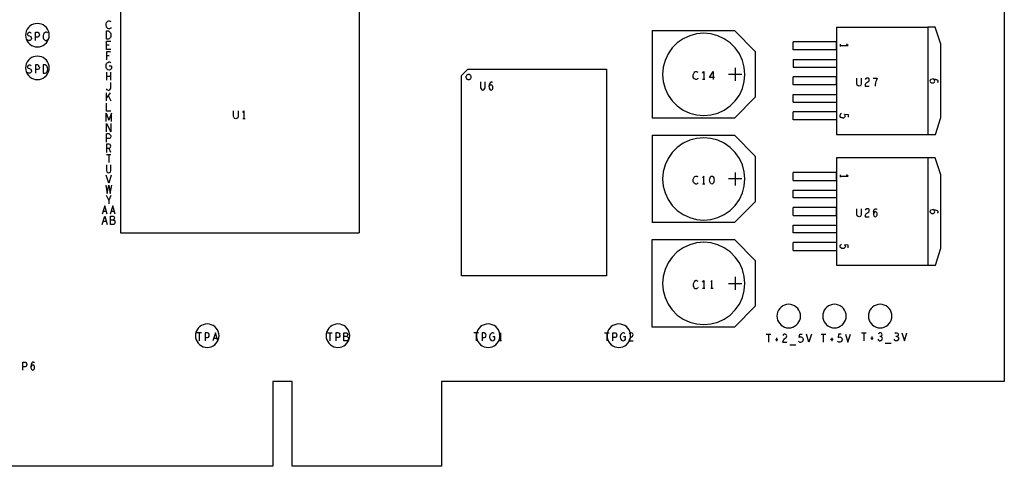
# Model space of a CAD drawing. Extents: x 23.5 to 56.5, y 21.5 to 42.5.
# Tile 3 of 12: x 35.4 to 43, y 29 to 32.4. Entities that reach past the tile are written whole.
import ezdxf

# ---------------------------------------------------------------- set-up
doc = ezdxf.new("R2010")
doc.units = 0
doc.layers.add('RVP8-TX_D_tassy_art', color=2, linetype='CONTINUOUS')

msp = doc.modelspace()

# ---------------------------------------------------------------- linework, layer by layer
at = {"layer": 'RVP8-TX_D_tassy_art'}
for points in [[(38.646, 29.03), (37.503, 29.03), (37.503, 29.68), (37.357, 29.68), (37.357, 29.03), (33.701, 29.03), (33.701, 29.68), (33.557, 29.68), (33.557, 29.03), (32.414, 29.03), (32.414, 29.68), (30.386, 29.68), (30.386, 29.03), (29.204, 29.03), (29.204, 38.13)], [(29.204, 38.13), (42.954, 38.13), (42.954, 29.68), (38.646, 29.68), (38.646, 29.03)], [(36.281, 32.643), (36.191, 32.553), (36.191, 30.817)], [(38.017, 32.643), (38.017, 30.817)], [(36.105, 32.378), (36.1, 32.378), (36.094, 32.38), (36.089, 32.385), (36.084, 32.391), (36.082, 32.397), (36.08, 32.406), (36.081, 32.416), (36.084, 32.426), (36.088, 32.432), (36.094, 32.437), (36.1, 32.44), (36.107, 32.44), (36.112, 32.438), (36.117, 32.435)], [(35.479, 32.336), (35.48, 32.343), (35.484, 32.349), (35.49, 32.352), (35.495, 32.352), (35.5, 32.35), (35.505, 32.345)], [(35.496, 32.323), (35.487, 32.325), (35.481, 32.329), (35.479, 32.336)], [(35.539, 32.29), (35.539, 32.352), (35.557, 32.352), (35.563, 32.349), (35.568, 32.341), (35.569, 32.333), (35.568, 32.325), (35.564, 32.319), (35.557, 32.316), (35.539, 32.316)], [(35.633, 32.347), (35.628, 32.35), (35.623, 32.352), (35.617, 32.352), (35.61, 32.349), (35.604, 32.343), (35.601, 32.337), (35.597, 32.327), (35.597, 32.318), (35.598, 32.308), (35.601, 32.302), (35.605, 32.296), (35.611, 32.292), (35.616, 32.29), (35.621, 32.29), (35.627, 32.292), (35.631, 32.295), (35.635, 32.299)], [(36.119, 32.388), (36.115, 32.384), (36.11, 32.38), (36.105, 32.378)], [(40.26, 32.365), (40.888, 32.365)], [(40.26, 32.365), (40.26, 31.695)], [(40.888, 32.365), (41.048, 32.205), (41.048, 31.855), (40.888, 31.695), (40.26, 31.695)], [(41.669, 32.39), (41.669, 31.57), (42.369, 31.57)], [(41.669, 32.39), (42.369, 32.39), (42.369, 31.57), (42.427, 31.57), (42.469, 31.7), (42.469, 32.26), (42.426, 32.39), (42.369, 32.39)], [(35.496, 32.323), (35.503, 32.319), (35.506, 32.312), (35.508, 32.305), (35.506, 32.298), (35.501, 32.293), (35.495, 32.29), (35.489, 32.29), (35.482, 32.293), (35.476, 32.298)], [(36.115, 32.221), (36.084, 32.221), (36.084, 32.283), (36.115, 32.283)], [(36.103, 32.253), (36.084, 32.253)], [(41.669, 32.218), (41.339, 32.218), (41.339, 32.278)], [(41.669, 32.218), (41.669, 32.278), (41.339, 32.278)], [(41.697, 32.261), (41.697, 32.243)], [(41.697, 32.252), (41.759, 32.252)], [(41.759, 32.252), (41.747, 32.261)], [(36.085, 32.142), (36.085, 32.204), (36.114, 32.204)], [(35.487, 32.075), (35.481, 32.079), (35.479, 32.086), (35.48, 32.093), (35.484, 32.099), (35.49, 32.102), (35.495, 32.102), (35.5, 32.1), (35.505, 32.095)], [(35.568, 32.091), (35.563, 32.099), (35.557, 32.102), (35.539, 32.102), (35.539, 32.04)], [(35.614, 32.102), (35.599, 32.102), (35.599, 32.04)], [(35.62, 32.099), (35.614, 32.102)], [(36.11, 32.065), (36.102, 32.063), (36.094, 32.065), (36.089, 32.07), (36.084, 32.076), (36.081, 32.083), (36.08, 32.091), (36.08, 32.099), (36.081, 32.105), (36.084, 32.112), (36.089, 32.118), (36.094, 32.122), (36.1, 32.125), (36.105, 32.125), (36.111, 32.123), (36.116, 32.119)], [(36.085, 32.174), (36.103, 32.174)], [(41.339, 32.144), (41.339, 32.084)], [(41.339, 32.144), (41.669, 32.144), (41.669, 32.084)], [(35.506, 32.048), (35.501, 32.043), (35.495, 32.04), (35.489, 32.04), (35.482, 32.043), (35.476, 32.048)], [(35.496, 32.073), (35.487, 32.075)], [(35.496, 32.073), (35.503, 32.069), (35.506, 32.062), (35.508, 32.055), (35.506, 32.048)], [(35.564, 32.069), (35.557, 32.066), (35.539, 32.066)], [(35.568, 32.091), (35.569, 32.083), (35.568, 32.075), (35.564, 32.069)], [(35.599, 32.04), (35.614, 32.04), (35.62, 32.043), (35.625, 32.047), (35.629, 32.053), (35.632, 32.06), (35.633, 32.071), (35.632, 32.081), (35.629, 32.088), (35.625, 32.095), (35.62, 32.099)], [(36.084, 32.047), (36.084, 31.985)], [(36.12, 32.094), (36.104, 32.094)], [(36.12, 32.094), (36.12, 32.076), (36.115, 32.07), (36.11, 32.065)], [(36.116, 31.985), (36.116, 32.047)], [(40.597, 31.99), (40.592, 31.99), (40.587, 31.992), (40.581, 31.996), (40.577, 32.002), (40.574, 32.008), (40.573, 32.018), (40.573, 32.027), (40.577, 32.037), (40.58, 32.043), (40.586, 32.049), (40.593, 32.052), (40.599, 32.052), (40.604, 32.05), (40.609, 32.047)], [(40.645, 32.039), (40.654, 32.052), (40.654, 31.99)], [(40.735, 32.007), (40.697, 32.007), (40.725, 32.052), (40.725, 31.99)], [(40.944, 32.03), (40.844, 32.03)], [(40.894, 32.08), (40.894, 31.98)], [(41.339, 32.084), (41.669, 32.084)], [(36.084, 32.016), (36.116, 32.016)], [(36.093, 31.908), (36.098, 31.906), (36.104, 31.908), (36.109, 31.912), (36.113, 31.918), (36.115, 31.927), (36.115, 31.968)], [(38.946, 31.972), (38.946, 31.927), (38.949, 31.918), (38.955, 31.912), (38.963, 31.91), (38.971, 31.912), (38.977, 31.918), (38.98, 31.927), (38.98, 31.972)], [(39.034, 31.97), (39.029, 31.972), (39.023, 31.971), (39.018, 31.966), (39.014, 31.958), (39.012, 31.951), (39.01, 31.938), (39.011, 31.927), (39.014, 31.918), (39.02, 31.912), (39.026, 31.91), (39.031, 31.912), (39.036, 31.917), (39.039, 31.923), (39.039, 31.929), (39.039, 31.937), (39.036, 31.943), (39.032, 31.947), (39.026, 31.949), (39.02, 31.947), (39.016, 31.943)], [(39.038, 31.965), (39.034, 31.97)], [(40.611, 31.999), (40.607, 31.995), (40.603, 31.992), (40.597, 31.99)], [(40.663, 31.99), (40.645, 31.99)], [(41.669, 31.95), (41.339, 31.95), (41.339, 32.01)], [(41.669, 31.95), (41.669, 32.01), (41.339, 32.01)], [(41.835, 31.942), (41.829, 31.948), (41.826, 31.957), (41.826, 32.002)], [(41.859, 32.002), (41.859, 31.957), (41.856, 31.948), (41.85, 31.942), (41.842, 31.94), (41.835, 31.942)], [(41.89, 31.949), (41.894, 31.959), (41.901, 31.967), (41.917, 31.977), (41.92, 31.982), (41.92, 31.988), (41.919, 31.995), (41.914, 32), (41.906, 32.002), (41.9, 32.001), (41.894, 31.998), (41.89, 31.991)], [(41.951, 32.002), (41.982, 32.002), (41.976, 31.986), (41.972, 31.975), (41.969, 31.965), (41.966, 31.953), (41.965, 31.94)], [(42.402, 31.994), (42.392, 31.991), (42.386, 31.986), (42.384, 31.979), (42.386, 31.974), (42.391, 31.969), (42.397, 31.966), (42.404, 31.966), (42.411, 31.966), (42.417, 31.969), (42.421, 31.973), (42.423, 31.979), (42.421, 31.985), (42.417, 31.989), (42.41, 31.995)], [(42.412, 31.995), (42.402, 31.994)], [(42.412, 31.995), (42.425, 31.993), (42.433, 31.991), (42.44, 31.987), (42.445, 31.982), (42.446, 31.976), (42.444, 31.971), (42.439, 31.967)], [(36.083, 31.827), (36.083, 31.889)], [(36.112, 31.889), (36.083, 31.851)], [(36.093, 31.908), (36.088, 31.912), (36.084, 31.918)], [(39.016, 31.943), (39.01, 31.936)], [(41.339, 31.816), (41.339, 31.876)], [(41.339, 31.876), (41.669, 31.876), (41.669, 31.816)], [(41.89, 31.949), (41.888, 31.94)], [(41.888, 31.94), (41.92, 31.94)], [(36.084, 31.748), (36.084, 31.81)], [(36.096, 31.869), (36.117, 31.827)], [(41.339, 31.816), (41.669, 31.816)], [(36.08, 31.67), (36.08, 31.732), (36.1, 31.68)], [(36.115, 31.748), (36.084, 31.748)], [(36.12, 31.732), (36.1, 31.68)], [(36.12, 31.67), (36.12, 31.732)], [(37.087, 31.698), (37.081, 31.692), (37.073, 31.69), (37.065, 31.692), (37.059, 31.698), (37.056, 31.707), (37.056, 31.752)], [(37.09, 31.752), (37.09, 31.707), (37.087, 31.698)], [(37.126, 31.739), (37.135, 31.752)], [(37.135, 31.752), (37.135, 31.69)], [(41.669, 31.682), (41.339, 31.682), (41.339, 31.742)], [(41.669, 31.742), (41.339, 31.742)], [(41.669, 31.742), (41.669, 31.682)], [(41.707, 31.731), (41.701, 31.726), (41.698, 31.721)], [(41.719, 31.697), (41.727, 31.698), (41.732, 31.702), (41.736, 31.708), (41.738, 31.713), (41.736, 31.718), (41.732, 31.725), (41.759, 31.723), (41.759, 31.702)], [(36.082, 31.591), (36.082, 31.653), (36.117, 31.591)], [(36.117, 31.653), (36.117, 31.591)], [(37.144, 31.69), (37.126, 31.69)], [(41.703, 31.701), (41.699, 31.707), (41.697, 31.714), (41.698, 31.721)], [(41.719, 31.697), (41.711, 31.698), (41.703, 31.701)], [(36.084, 31.512), (36.084, 31.574)], [(36.109, 31.571), (36.103, 31.574), (36.084, 31.574)], [(36.109, 31.571), (36.113, 31.564), (36.115, 31.556), (36.113, 31.547), (36.11, 31.541), (36.103, 31.538), (36.084, 31.538)], [(40.26, 31.565), (40.888, 31.565)], [(40.26, 31.565), (40.26, 30.895)], [(40.888, 31.565), (41.048, 31.405), (41.048, 31.055), (40.888, 30.895), (40.26, 30.895)], [(36.084, 31.495), (36.084, 31.433)], [(36.103, 31.463), (36.109, 31.467), (36.113, 31.472), (36.115, 31.48), (36.113, 31.488), (36.11, 31.492), (36.103, 31.495), (36.084, 31.495)], [(36.115, 31.433), (36.103, 31.463), (36.084, 31.463)], [(36.082, 31.417), (36.117, 31.417)], [(36.1, 31.417), (36.1, 31.355)], [(41.669, 31.39), (41.669, 30.57), (42.369, 30.57)], [(42.369, 31.39), (41.669, 31.39)], [(36.083, 31.338), (36.083, 31.294), (36.086, 31.284), (36.092, 31.278), (36.1, 31.276), (36.107, 31.278), (36.113, 31.284), (36.117, 31.294), (36.117, 31.338)], [(40.894, 31.28), (40.894, 31.18)], [(41.339, 31.218), (41.339, 31.278)], [(41.669, 31.218), (41.669, 31.278), (41.339, 31.278)], [(36.119, 31.259), (36.1, 31.197), (36.08, 31.259)], [(40.611, 31.199), (40.607, 31.195), (40.603, 31.192), (40.597, 31.19), (40.592, 31.19), (40.587, 31.192), (40.581, 31.196), (40.577, 31.202), (40.574, 31.208), (40.573, 31.218), (40.573, 31.227), (40.577, 31.237), (40.58, 31.243), (40.586, 31.249), (40.593, 31.252), (40.599, 31.252), (40.604, 31.25), (40.609, 31.247)], [(40.654, 31.19), (40.654, 31.252), (40.645, 31.239)], [(40.944, 31.23), (40.844, 31.23)], [(41.339, 31.218), (41.669, 31.218)], [(41.697, 31.261), (41.697, 31.243)], [(41.697, 31.252), (41.759, 31.252)], [(41.759, 31.252), (41.747, 31.261)], [(36.077, 31.181), (36.087, 31.119), (36.1, 31.181), (36.112, 31.119), (36.123, 31.181)], [(40.663, 31.19), (40.645, 31.19)], [(41.669, 31.084), (41.339, 31.084), (41.339, 31.144)], [(41.339, 31.144), (41.669, 31.144), (41.669, 31.084)], [(36.1, 31.068), (36.084, 31.102)], [(36.115, 31.102), (36.1, 31.068), (36.1, 31.04)], [(36.069, 31.023), (36.049, 30.961)], [(36.056, 30.983), (36.081, 30.983)], [(36.088, 30.961), (36.069, 31.023)], [(36.131, 31.023), (36.111, 30.961)], [(36.118, 30.983), (36.143, 30.983)], [(36.15, 30.961), (36.131, 31.023)], [(41.339, 30.95), (41.339, 31.01)], [(41.669, 30.95), (41.669, 31.01), (41.339, 31.01)], [(41.835, 30.942), (41.829, 30.948), (41.826, 30.957), (41.826, 31.002)], [(41.859, 31.002), (41.859, 30.957), (41.856, 30.948), (41.85, 30.942), (41.842, 30.94), (41.835, 30.942)], [(41.89, 30.949), (41.894, 30.959), (41.901, 30.967), (41.917, 30.977), (41.92, 30.982), (41.92, 30.988), (41.919, 30.995), (41.914, 31), (41.906, 31.002), (41.9, 31.001), (41.894, 30.998), (41.89, 30.991)], [(41.953, 30.981), (41.952, 30.968), (41.953, 30.957), (41.956, 30.948), (41.961, 30.942), (41.967, 30.94), (41.973, 30.942), (41.977, 30.947), (41.98, 30.953), (41.981, 30.959), (41.98, 30.967), (41.977, 30.973), (41.973, 30.977), (41.968, 30.979), (41.962, 30.977), (41.957, 30.973), (41.952, 30.966)], [(41.953, 30.981), (41.956, 30.988), (41.959, 30.996), (41.965, 31.001), (41.97, 31.002), (41.976, 31), (41.979, 30.995)], [(42.386, 30.986), (42.384, 30.979), (42.386, 30.974), (42.391, 30.969), (42.397, 30.966), (42.404, 30.966), (42.411, 30.966), (42.417, 30.969), (42.421, 30.973), (42.423, 30.979), (42.421, 30.985), (42.417, 30.989), (42.41, 30.995)], [(42.412, 30.995), (42.402, 30.994), (42.392, 30.991), (42.386, 30.986)], [(42.412, 30.995), (42.425, 30.993), (42.433, 30.991), (42.44, 30.987), (42.445, 30.982), (42.446, 30.976), (42.444, 30.971), (42.439, 30.967)], [(36.049, 30.882), (36.069, 30.944)], [(36.081, 30.904), (36.056, 30.904)], [(36.069, 30.944), (36.088, 30.882)], [(36.113, 30.944), (36.134, 30.944), (36.139, 30.941), (36.142, 30.937), (36.144, 30.931), (36.142, 30.924), (36.14, 30.918), (36.137, 30.915), (36.113, 30.915)], [(36.137, 30.915), (36.142, 30.913), (36.147, 30.907), (36.148, 30.9), (36.147, 30.893), (36.144, 30.886), (36.138, 30.882), (36.113, 30.882), (36.113, 30.944)], [(41.339, 30.95), (41.669, 30.95)], [(41.89, 30.949), (41.888, 30.94)], [(41.888, 30.94), (41.92, 30.94)], [(41.669, 30.816), (41.339, 30.816), (41.339, 30.876)], [(41.339, 30.876), (41.669, 30.876), (41.669, 30.816)], [(36.191, 30.817), (38.017, 30.817)], [(40.26, 30.765), (40.888, 30.765)], [(40.26, 30.095), (40.26, 30.765)], [(40.888, 30.765), (41.048, 30.605), (41.048, 30.255), (40.888, 30.095), (40.26, 30.095)], [(41.339, 30.682), (41.339, 30.742)], [(41.669, 30.742), (41.339, 30.742)], [(41.339, 30.682), (41.669, 30.682)], [(41.669, 30.742), (41.669, 30.682)], [(41.738, 30.713), (41.736, 30.708), (41.732, 30.702), (41.727, 30.698), (41.719, 30.697), (41.711, 30.698), (41.703, 30.701), (41.699, 30.707), (41.697, 30.714), (41.698, 30.721), (41.701, 30.726), (41.707, 30.731)], [(41.759, 30.723), (41.732, 30.725), (41.736, 30.718)], [(41.736, 30.718), (41.738, 30.713)], [(41.759, 30.702), (41.759, 30.723)], [(40.599, 30.452), (40.593, 30.452), (40.586, 30.449), (40.58, 30.443), (40.577, 30.437), (40.573, 30.427), (40.573, 30.418), (40.574, 30.408), (40.577, 30.402), (40.581, 30.396), (40.587, 30.392), (40.592, 30.39), (40.597, 30.39), (40.603, 30.392), (40.607, 30.395)], [(40.599, 30.452), (40.604, 30.45), (40.609, 30.447)], [(40.645, 30.439), (40.654, 30.452), (40.654, 30.39)], [(40.716, 30.39), (40.716, 30.452), (40.707, 30.439)], [(40.894, 30.48), (40.894, 30.38)], [(40.611, 30.399), (40.607, 30.395)], [(40.663, 30.39), (40.645, 30.39)], [(40.725, 30.39), (40.707, 30.39)], [(40.844, 30.43), (40.944, 30.43)], [(36.81, 30.052), (36.774, 30.052)], [(36.792, 30.052), (36.792, 29.99)], [(36.868, 30.041), (36.863, 30.049), (36.857, 30.052), (36.839, 30.052), (36.839, 29.99)], [(36.839, 30.016), (36.857, 30.016), (36.864, 30.019), (36.868, 30.025), (36.869, 30.033), (36.868, 30.041)], [(36.916, 30.052), (36.897, 29.99)], [(36.904, 30.011), (36.928, 30.011)], [(36.935, 29.99), (36.916, 30.052)], [(37.774, 30.052), (37.81, 30.052)], [(37.792, 30.052), (37.792, 29.99)], [(37.857, 30.052), (37.839, 30.052)], [(37.839, 30.052), (37.839, 29.99)], [(37.868, 30.025), (37.864, 30.019), (37.857, 30.016), (37.839, 30.016)], [(37.857, 30.052), (37.863, 30.049), (37.868, 30.041)], [(37.869, 30.033), (37.868, 30.041)], [(37.869, 30.033), (37.868, 30.025)], [(37.922, 30.023), (37.927, 30.021), (37.932, 30.015), (37.934, 30.007), (37.932, 30), (37.929, 29.994), (37.924, 29.99), (37.898, 29.99), (37.898, 30.052), (37.919, 30.052), (37.924, 30.049), (37.927, 30.045), (37.929, 30.038), (37.927, 30.031)], [(37.927, 30.031), (37.925, 30.026), (37.922, 30.023), (37.898, 30.023)], [(38.929, 30.052), (38.893, 30.052)], [(38.911, 30.052), (38.911, 29.99)], [(38.976, 30.052), (38.958, 30.052), (38.958, 29.99)], [(38.958, 30.016), (38.976, 30.016), (38.983, 30.019), (38.987, 30.025), (38.988, 30.033), (38.987, 30.041), (38.982, 30.049), (38.976, 30.052)], [(39.035, 30.052), (39.029, 30.049), (39.024, 30.045), (39.02, 30.038), (39.016, 30.031), (39.015, 30.025), (39.015, 30.018), (39.016, 30.009), (39.02, 30.002), (39.024, 29.996), (39.03, 29.992), (39.037, 29.99), (39.045, 29.992), (39.05, 29.996), (39.055, 30.002), (39.055, 30.021), (39.039, 30.021)], [(39.051, 30.046), (39.046, 30.05), (39.04, 30.052), (39.035, 30.052)], [(39.088, 30.039), (39.097, 30.052), (39.097, 29.99)], [(39.893, 30.052), (39.929, 30.052)], [(39.911, 30.052), (39.911, 29.99)], [(39.958, 29.99), (39.958, 30.052), (39.976, 30.052), (39.982, 30.049), (39.987, 30.041), (39.988, 30.033), (39.987, 30.025), (39.983, 30.019), (39.976, 30.016), (39.958, 30.016)], [(40.051, 30.046), (40.046, 30.05), (40.04, 30.052), (40.035, 30.052), (40.029, 30.049), (40.024, 30.045), (40.02, 30.038), (40.016, 30.031), (40.015, 30.025), (40.015, 30.018), (40.016, 30.009), (40.02, 30.002), (40.024, 29.996), (40.03, 29.992), (40.037, 29.99), (40.045, 29.992), (40.05, 29.996), (40.055, 30.002), (40.055, 30.021), (40.039, 30.021)], [(40.094, 30.017), (40.087, 30.009), (40.082, 29.999), (40.081, 29.99), (40.113, 29.99)], [(40.094, 30.017), (40.109, 30.027), (40.112, 30.032), (40.113, 30.038), (40.111, 30.045), (40.106, 30.05), (40.098, 30.052), (40.092, 30.051), (40.087, 30.048), (40.082, 30.041)], [(41.131, 30.042), (41.167, 30.042)], [(41.149, 30.042), (41.149, 29.98)], [(41.202, 30), (41.221, 30)], [(41.211, 30.014), (41.211, 29.987)], [(41.27, 30.007), (41.263, 29.999), (41.258, 29.989), (41.257, 29.98)], [(41.289, 30.028), (41.287, 30.035), (41.282, 30.04), (41.274, 30.042), (41.268, 30.041), (41.263, 30.038), (41.258, 30.031)], [(41.27, 30.007), (41.285, 30.017), (41.288, 30.022), (41.289, 30.028)], [(41.385, 30.015), (41.388, 30.042), (41.408, 30.042)], [(41.398, 30.02), (41.392, 30.019), (41.385, 30.015)], [(41.408, 30.015), (41.403, 30.019), (41.398, 30.02)], [(41.408, 30.015), (41.412, 30.01), (41.414, 30.001), (41.413, 29.993), (41.409, 29.986), (41.404, 29.982)], [(41.478, 30.042), (41.459, 29.98), (41.44, 30.042)], [(41.553, 30.042), (41.589, 30.042)], [(41.571, 29.98), (41.571, 30.042)], [(41.643, 30), (41.624, 30)], [(41.633, 30.014), (41.633, 29.987)], [(41.706, 30.042), (41.686, 30.042), (41.683, 30.015), (41.69, 30.019), (41.696, 30.02), (41.701, 30.019), (41.706, 30.015), (41.71, 30.01), (41.712, 30.001), (41.711, 29.993), (41.707, 29.986), (41.702, 29.982), (41.695, 29.98), (41.688, 29.981), (41.683, 29.984), (41.678, 29.989)], [(41.738, 30.042), (41.757, 29.98), (41.776, 30.042)], [(41.861, 30.052), (41.897, 30.052)], [(41.879, 30.052), (41.879, 29.99)], [(41.932, 30.01), (41.951, 30.01)], [(41.941, 30.024), (41.941, 29.997)], [(41.986, 30.002), (41.991, 29.995), (41.997, 29.991), (42.004, 29.99)], [(41.992, 30.047), (41.999, 30.051)], [(42.008, 30.023), (42.013, 30.026), (42.017, 30.031), (42.018, 30.037), (42.017, 30.043), (42.013, 30.049), (42.006, 30.052), (41.999, 30.051)], [(42.016, 29.996), (42.02, 30.002), (42.021, 30.008), (42.019, 30.016), (42.014, 30.021), (42.008, 30.023), (42.001, 30.023)], [(42.016, 29.996), (42.01, 29.991), (42.004, 29.99)], [(42.132, 30.023), (42.138, 30.021), (42.143, 30.016), (42.145, 30.008), (42.144, 30.002), (42.14, 29.996), (42.134, 29.991), (42.128, 29.99), (42.121, 29.991), (42.115, 29.995), (42.11, 30.002)], [(42.123, 30.051), (42.116, 30.047)], [(42.123, 30.051), (42.13, 30.052), (42.137, 30.049), (42.141, 30.043), (42.142, 30.037), (42.141, 30.031), (42.137, 30.026), (42.132, 30.023), (42.125, 30.023)], [(42.17, 30.052), (42.189, 29.99), (42.208, 30.052)], [(39.106, 29.99), (39.088, 29.99)], [(41.257, 29.98), (41.289, 29.98)], [(41.312, 29.959), (41.358, 29.959)], [(41.385, 29.984), (41.38, 29.989)], [(41.385, 29.984), (41.39, 29.981), (41.397, 29.98), (41.404, 29.982)], [(42.088, 29.969), (42.042, 29.969)], [(35.442, 29.766), (35.442, 29.828), (35.46, 29.828), (35.466, 29.825), (35.471, 29.817), (35.472, 29.809), (35.471, 29.801)], [(35.471, 29.801), (35.467, 29.795), (35.46, 29.792), (35.442, 29.792)], [(35.523, 29.828), (35.517, 29.827), (35.512, 29.822), (35.508, 29.814), (35.506, 29.807), (35.504, 29.794), (35.505, 29.783), (35.508, 29.774), (35.514, 29.768), (35.52, 29.766), (35.525, 29.768), (35.53, 29.773), (35.533, 29.779), (35.533, 29.785), (35.533, 29.793), (35.53, 29.799), (35.526, 29.803), (35.52, 29.805), (35.514, 29.803), (35.51, 29.799), (35.504, 29.792)], [(35.523, 29.828), (35.528, 29.826), (35.532, 29.821)]]:
    msp.add_lwpolyline(points, dxfattribs=at)
for points in [[(35.644, 32.33), (35.643, 32.345), (35.638, 32.361), (35.632, 32.375), (35.623, 32.388), (35.612, 32.399), (35.599, 32.408), (35.585, 32.414), (35.57, 32.418), (35.554, 32.42), (35.538, 32.418), (35.523, 32.414), (35.509, 32.408), (35.496, 32.399), (35.485, 32.388), (35.476, 32.375), (35.469, 32.361), (35.465, 32.345), (35.464, 32.33), (35.465, 32.314), (35.469, 32.299), (35.476, 32.285), (35.485, 32.272), (35.496, 32.261), (35.509, 32.252), (35.523, 32.245), (35.538, 32.241), (35.554, 32.24), (35.57, 32.241), (35.585, 32.245), (35.599, 32.252), (35.612, 32.261), (35.623, 32.272), (35.632, 32.285), (35.638, 32.299), (35.643, 32.314), (35.644, 32.33)], [(36.104, 32.303), (36.098, 32.3), (36.083, 32.3), (36.083, 32.362), (36.098, 32.362), (36.104, 32.359), (36.109, 32.354), (36.113, 32.348), (36.116, 32.341), (36.117, 32.331), (36.116, 32.32), (36.113, 32.313), (36.109, 32.307), (36.104, 32.303)], [(40.969, 32.03), (40.964, 32.084), (40.95, 32.137), (40.927, 32.187), (40.895, 32.232), (40.856, 32.271), (40.811, 32.303), (40.762, 32.326), (40.709, 32.34), (40.654, 32.345), (40.599, 32.34), (40.546, 32.326), (40.496, 32.303), (40.451, 32.271), (40.413, 32.232), (40.381, 32.187), (40.358, 32.137), (40.344, 32.084), (40.339, 32.03), (40.344, 31.975), (40.358, 31.922), (40.381, 31.872), (40.413, 31.827), (40.451, 31.788), (40.496, 31.757), (40.546, 31.734), (40.599, 31.72), (40.654, 31.715), (40.709, 31.72), (40.762, 31.734), (40.811, 31.757), (40.856, 31.788), (40.895, 31.827), (40.927, 31.872), (40.95, 31.922), (40.964, 31.975), (40.969, 32.03)], [(35.644, 32.08), (35.643, 32.095), (35.638, 32.111), (35.632, 32.125), (35.623, 32.138), (35.612, 32.149), (35.599, 32.158), (35.585, 32.164), (35.57, 32.168), (35.554, 32.17), (35.538, 32.168), (35.523, 32.164), (35.509, 32.158), (35.496, 32.149), (35.485, 32.138), (35.476, 32.125), (35.469, 32.111), (35.465, 32.095), (35.464, 32.08), (35.465, 32.064), (35.469, 32.049), (35.476, 32.035), (35.485, 32.022), (35.496, 32.011), (35.509, 32.002), (35.523, 31.995), (35.538, 31.991), (35.554, 31.99), (35.57, 31.991), (35.585, 31.995), (35.599, 32.002), (35.612, 32.011), (35.623, 32.022), (35.632, 32.035), (35.638, 32.049), (35.643, 32.064), (35.644, 32.08)], [(38.799, 30.489), (38.799, 32.021), (38.849, 32.071), (39.909, 32.071), (39.909, 30.489), (38.799, 30.489)], [(38.874, 32.01), (38.874, 32.013), (38.873, 32.017), (38.871, 32.02), (38.869, 32.023), (38.867, 32.025), (38.864, 32.027), (38.861, 32.029), (38.857, 32.029), (38.854, 32.03), (38.85, 32.029), (38.847, 32.029), (38.844, 32.027), (38.841, 32.025), (38.839, 32.023), (38.837, 32.02), (38.835, 32.017), (38.834, 32.013), (38.834, 32.01), (38.834, 32.006), (38.835, 32.003), (38.837, 32), (38.839, 31.997), (38.841, 31.994), (38.844, 31.992), (38.847, 31.991), (38.85, 31.99), (38.854, 31.99), (38.857, 31.99), (38.861, 31.991), (38.864, 31.992), (38.867, 31.994), (38.869, 31.997), (38.871, 32), (38.873, 32.003), (38.874, 32.006), (38.874, 32.01)], [(40.969, 31.23), (40.964, 31.284), (40.95, 31.337), (40.927, 31.387), (40.895, 31.432), (40.856, 31.471), (40.811, 31.503), (40.762, 31.526), (40.709, 31.54), (40.654, 31.545), (40.599, 31.54), (40.546, 31.526), (40.496, 31.503), (40.451, 31.471), (40.413, 31.432), (40.381, 31.387), (40.358, 31.337), (40.344, 31.284), (40.339, 31.23), (40.344, 31.175), (40.358, 31.122), (40.381, 31.072), (40.413, 31.027), (40.451, 30.988), (40.496, 30.957), (40.546, 30.934), (40.599, 30.92), (40.654, 30.915), (40.709, 30.92), (40.762, 30.934), (40.811, 30.957), (40.856, 30.988), (40.895, 31.027), (40.927, 31.072), (40.95, 31.122), (40.964, 31.175), (40.969, 31.23)], [(42.426, 31.39), (42.369, 31.39), (42.369, 30.57), (42.427, 30.57), (42.469, 30.7), (42.469, 31.26), (42.426, 31.39)], [(40.716, 31.19), (40.71, 31.192), (40.705, 31.197), (40.702, 31.203), (40.7, 31.211), (40.699, 31.221), (40.7, 31.23), (40.702, 31.238), (40.705, 31.245), (40.71, 31.25), (40.716, 31.252), (40.722, 31.25), (40.727, 31.245), (40.73, 31.238), (40.732, 31.23), (40.733, 31.221), (40.732, 31.211), (40.73, 31.203), (40.727, 31.197), (40.722, 31.192), (40.716, 31.19)], [(40.969, 30.43), (40.964, 30.484), (40.95, 30.537), (40.927, 30.587), (40.895, 30.632), (40.856, 30.671), (40.811, 30.703), (40.762, 30.726), (40.709, 30.74), (40.654, 30.745), (40.599, 30.74), (40.546, 30.726), (40.496, 30.703), (40.451, 30.671), (40.413, 30.632), (40.381, 30.587), (40.358, 30.537), (40.344, 30.484), (40.339, 30.43), (40.344, 30.375), (40.358, 30.322), (40.381, 30.272), (40.413, 30.227), (40.451, 30.188), (40.496, 30.157), (40.546, 30.134), (40.599, 30.12), (40.654, 30.115), (40.709, 30.12), (40.762, 30.134), (40.811, 30.157), (40.856, 30.188), (40.895, 30.227), (40.927, 30.272), (40.95, 30.322), (40.964, 30.375), (40.969, 30.43)], [(41.394, 30.18), (41.393, 30.195), (41.388, 30.211), (41.382, 30.225), (41.373, 30.238), (41.362, 30.249), (41.349, 30.258), (41.335, 30.264), (41.32, 30.268), (41.304, 30.27), (41.288, 30.268), (41.273, 30.264), (41.259, 30.258), (41.246, 30.249), (41.235, 30.238), (41.226, 30.225), (41.219, 30.211), (41.215, 30.195), (41.214, 30.18), (41.215, 30.164), (41.219, 30.149), (41.226, 30.135), (41.235, 30.122), (41.246, 30.111), (41.259, 30.102), (41.273, 30.095), (41.288, 30.091), (41.304, 30.09), (41.32, 30.091), (41.335, 30.095), (41.349, 30.102), (41.362, 30.111), (41.373, 30.122), (41.382, 30.135), (41.388, 30.149), (41.393, 30.164), (41.394, 30.18)], [(41.744, 30.18), (41.743, 30.195), (41.738, 30.211), (41.732, 30.225), (41.723, 30.238), (41.712, 30.249), (41.699, 30.258), (41.685, 30.264), (41.67, 30.268), (41.654, 30.27), (41.638, 30.268), (41.623, 30.264), (41.609, 30.258), (41.596, 30.249), (41.585, 30.238), (41.576, 30.225), (41.569, 30.211), (41.565, 30.195), (41.564, 30.18), (41.565, 30.164), (41.569, 30.149), (41.576, 30.135), (41.585, 30.122), (41.596, 30.111), (41.609, 30.102), (41.623, 30.095), (41.638, 30.091), (41.654, 30.09), (41.67, 30.091), (41.685, 30.095), (41.699, 30.102), (41.712, 30.111), (41.723, 30.122), (41.732, 30.135), (41.738, 30.149), (41.743, 30.164), (41.744, 30.18)], [(42.094, 30.18), (42.093, 30.195), (42.088, 30.211), (42.082, 30.225), (42.073, 30.238), (42.062, 30.249), (42.049, 30.258), (42.035, 30.264), (42.02, 30.268), (42.004, 30.27), (41.988, 30.268), (41.973, 30.264), (41.959, 30.258), (41.946, 30.249), (41.935, 30.238), (41.926, 30.225), (41.919, 30.211), (41.915, 30.195), (41.914, 30.18), (41.915, 30.164), (41.919, 30.149), (41.926, 30.135), (41.935, 30.122), (41.946, 30.111), (41.959, 30.102), (41.973, 30.095), (41.988, 30.091), (42.004, 30.09), (42.02, 30.091), (42.035, 30.095), (42.049, 30.102), (42.062, 30.111), (42.073, 30.122), (42.082, 30.135), (42.088, 30.149), (42.093, 30.164), (42.094, 30.18)], [(36.944, 30.03), (36.943, 30.045), (36.938, 30.061), (36.932, 30.075), (36.923, 30.088), (36.912, 30.099), (36.899, 30.108), (36.885, 30.114), (36.87, 30.118), (36.854, 30.12), (36.838, 30.118), (36.823, 30.114), (36.809, 30.108), (36.796, 30.099), (36.785, 30.088), (36.776, 30.075), (36.769, 30.061), (36.765, 30.045), (36.764, 30.03), (36.765, 30.014), (36.769, 29.999), (36.776, 29.985), (36.785, 29.972), (36.796, 29.961), (36.809, 29.952), (36.823, 29.945), (36.838, 29.941), (36.854, 29.94), (36.87, 29.941), (36.885, 29.945), (36.899, 29.952), (36.912, 29.961), (36.923, 29.972), (36.932, 29.985), (36.938, 29.999), (36.943, 30.014), (36.944, 30.03)], [(37.944, 30.03), (37.943, 30.045), (37.938, 30.061), (37.932, 30.075), (37.923, 30.088), (37.912, 30.099), (37.899, 30.108), (37.885, 30.114), (37.87, 30.118), (37.854, 30.12), (37.838, 30.118), (37.823, 30.114), (37.809, 30.108), (37.796, 30.099), (37.785, 30.088), (37.776, 30.075), (37.769, 30.061), (37.765, 30.045), (37.764, 30.03), (37.765, 30.014), (37.769, 29.999), (37.776, 29.985), (37.785, 29.972), (37.796, 29.961), (37.809, 29.952), (37.823, 29.945), (37.838, 29.941), (37.854, 29.94), (37.87, 29.941), (37.885, 29.945), (37.899, 29.952), (37.912, 29.961), (37.923, 29.972), (37.932, 29.985), (37.938, 29.999), (37.943, 30.014), (37.944, 30.03)], [(39.094, 30.03), (39.093, 30.045), (39.088, 30.061), (39.082, 30.075), (39.073, 30.088), (39.062, 30.099), (39.049, 30.108), (39.035, 30.114), (39.02, 30.118), (39.004, 30.12), (38.988, 30.118), (38.973, 30.114), (38.959, 30.108), (38.946, 30.099), (38.935, 30.088), (38.926, 30.075), (38.919, 30.061), (38.915, 30.045), (38.914, 30.03), (38.915, 30.014), (38.919, 29.999), (38.926, 29.985), (38.935, 29.972), (38.946, 29.961), (38.959, 29.952), (38.973, 29.945), (38.988, 29.941), (39.004, 29.94), (39.02, 29.941), (39.035, 29.945), (39.049, 29.952), (39.062, 29.961), (39.073, 29.972), (39.082, 29.985), (39.088, 29.999), (39.093, 30.014), (39.094, 30.03)], [(40.094, 30.03), (40.093, 30.045), (40.088, 30.061), (40.082, 30.075), (40.073, 30.088), (40.062, 30.099), (40.049, 30.108), (40.035, 30.114), (40.02, 30.118), (40.004, 30.12), (39.988, 30.118), (39.973, 30.114), (39.959, 30.108), (39.946, 30.099), (39.935, 30.088), (39.926, 30.075), (39.919, 30.061), (39.915, 30.045), (39.914, 30.03), (39.915, 30.014), (39.919, 29.999), (39.926, 29.985), (39.935, 29.972), (39.946, 29.961), (39.959, 29.952), (39.973, 29.945), (39.988, 29.941), (40.004, 29.94), (40.02, 29.941), (40.035, 29.945), (40.049, 29.952), (40.062, 29.961), (40.073, 29.972), (40.082, 29.985), (40.088, 29.999), (40.093, 30.014), (40.094, 30.03)]]:
    msp.add_lwpolyline(points, close=True, dxfattribs=at)

doc.saveas('drawing.dxf')
